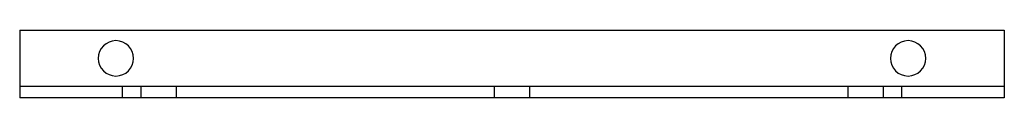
# Model space of a CAD drawing. Header units: millimetres. Extents: x -174 to 174, y -12 to 12.
import ezdxf

# ---------------------------------------------------------------- set-up
doc = ezdxf.new("R2010")
doc.units = ezdxf.units.MM
doc.layers.add('HIDDEN', color=7, linetype='Continuous')
doc.layers.add('THICK', color=7, linetype='Continuous')

msp = doc.modelspace()

# ---------------------------------------------------------------- linework, layer by layer
at = {"layer": 'HIDDEN'}
for p, q in [((-174, 12), (-174, 12)), ((174, 12), (174, 12)), ((-174, -8), (-174, -8)), ((174, -8), (-174, -8)), ((-137.75, -8), (-137.75, -12)), ((-131.15, -8), (-131.15, -12)), ((-118.65, -8), (-118.65, -12)), ((-6.25, -8), (-6.25, -12)), ((6.25, -12), (6.25, -8)), ((118.65, -8), (118.65, -12)), ((131.15, -8), (131.15, -12)), ((137.75, -12), (137.75, -8)), ((174, -8), (174, -8)), ((-174, -12), (-174, -12)), ((174, -12), (174, -12))]:
    msp.add_line(p, q, dxfattribs=at)
at = {"layer": 'THICK'}
for p, q in [((-174, 12), (-174, -12)), ((-174, 12), (174, 12)), ((174, 12), (174, -12)), ((174, -12), (-174, -12))]:
    msp.add_line(p, q, dxfattribs=at)
for centre, start, end in [((-140, 2), 0, 180), ((140, 2), 0, 180), ((-140, 2), 180, 0), ((140, 2), 180, 0)]:
    msp.add_arc(centre, 6.25, start, end, dxfattribs=at)

doc.saveas('drawing.dxf')
